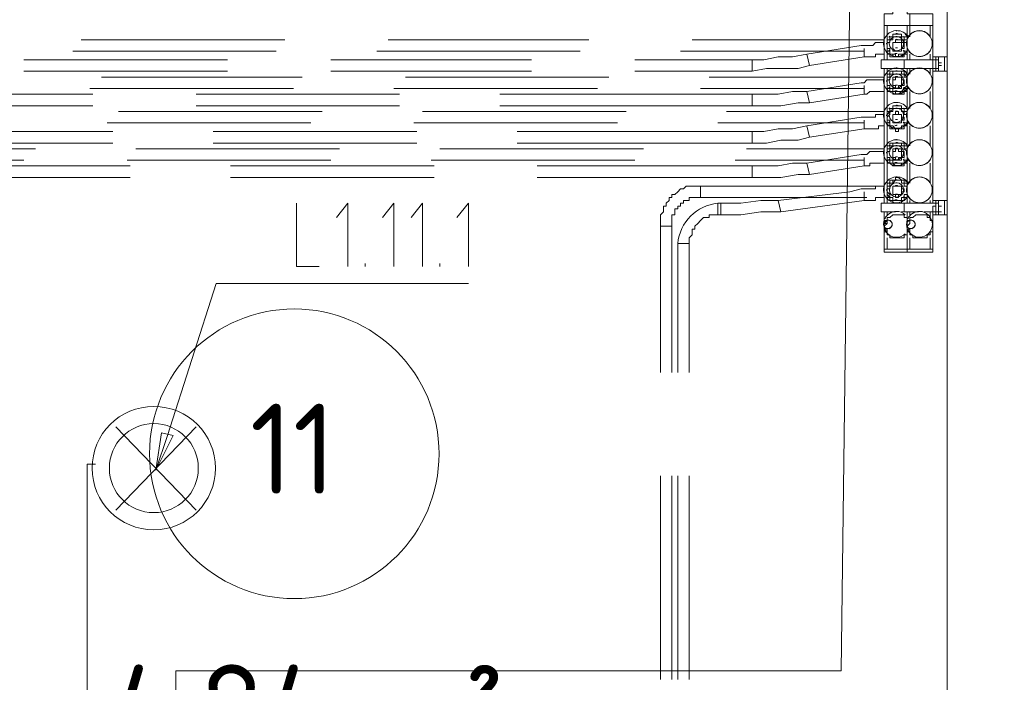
# Model space of a CAD drawing. Header units: millimetres. Extents: x 413 to 305578, y 115 to 38116.
# Tile 150 of 194: x 104434 to 105801, y 15550 to 16469. Entities that reach past the tile are written whole.
import ezdxf

# ---------------------------------------------------------------- set-up
doc = ezdxf.new("R2010")
doc.units = ezdxf.units.MM
for name, color, linetype in [('PDF _0', 1, 'Continuous'), ('PDF _Текст', 7, 'Continuous'), ('PDF$_59-60$-$Floor$Plan$-$В_Этаж$02_Сводный$A-AREA-IDEN', 2, 'Continuous'), ('PDF$_59-60$-$Floor$Plan$-$В_Этаж$02_Сводный$M-EQPM', 2, 'Continuous'), ('PDF$_59-60$-$Floor$Plan$-$В_Этаж$02_Сводный$P-PIPE', 3, 'Continuous')]:
    doc.layers.add(name, color=color, linetype=linetype)
for name, color, linetype, true_color in [('PDF _PD-Lighting', 7, 'Continuous', 0xb80000), ('PDF _PD-Lighting Text', 7, 'Continuous', 0xb80000), ('PDF$_59-60$-$Floor$Plan$-$В_Этаж$02_Сводный$A-DETL-MBND', 7, 'Continuous', 0xdd3700), ('PDF$_V$line_ifc_RVT-1-В_Этаж$02_Сводный$A-WALL', 7, 'Continuous', 0xdcdcdc)]:
    doc.layers.add(name, color=color, linetype=linetype, true_color=true_color)
doc.styles.add('PDF GOST Common', font='GOST_Common.ttf')

msp = doc.modelspace()

# ---------------------------------------------------------------- linework, layer by layer
at = {"layer": 'PDF _0', "color": 12, "lineweight": 0, "true_color": 0xb80000}
msp.add_lwpolyline([(104639.1, 15892.2), (104706.8, 16103.1), (104806.2, 16103.1), (105056.9, 16103.1)], dxfattribs=at)
at = {"layer": 'PDF _PD-Lighting', "lineweight": 0}
for points in [[(104651, 15402.8), (104651, 15565.9), (105574.2, 15565.9), (105590.1, 16799.5)], [(104567.5, 15788.8), (104678.9, 15904.2)], [(104567.5, 15904.2), (104678.9, 15788.8)], [(104527.7, 15359), (104527.7, 15852.4), (104539.6, 15852.4)]]:
    msp.add_lwpolyline(points, dxfattribs=at)
for radius in [85.6, 61.7]:
    msp.add_circle((104620.3, 15847.1), radius, dxfattribs=at)
at = {"layer": 'PDF _PD-Lighting Text', "lineweight": 0}
for points in [[(104818.2, 16214.5), (104818.2, 16127), (104850, 16127)], [(104889.8, 16127), (104889.8, 16214.5), (104873.9, 16194.6)], [(104953.5, 16127), (104953.5, 16214.5), (104937.5, 16194.6)], [(104993.3, 16127), (104993.3, 16214.5), (104977.3, 16194.6)], [(105056.9, 16127), (105056.9, 16214.5), (105041, 16194.6)], [(104913.7, 16127), (104913.7, 16131)], [(105017.1, 16127), (105017.1, 16131)], [(104623.2, 15844.5), (104639.1, 15892.2)]]:
    msp.add_lwpolyline(points, dxfattribs=at)
msp.add_lwpolyline([(104647.1, 15892.2), (104623.2, 15844.5), (104631.1, 15896.2)], close=True, dxfattribs=at)
at = {"layer": 'PDF$_59-60$-$Floor$Plan$-$В_Этаж$02_Сводный$A-AREA-IDEN', "lineweight": 0}
msp.add_circle((104815.3, 15867), 200.9, dxfattribs=at)
at = {"layer": 'PDF$_59-60$-$Floor$Plan$-$В_Этаж$02_Сводный$A-DETL-MBND', "color": 5, "lineweight": 0}
for points in [[(104802.3, 16441.3), (104519.7, 16441.3)], [(105224, 16441.3), (104945.5, 16441.3)], [(105633.9, 16441.3), (105367.3, 16441.3)], [(104507.8, 16425.4), (104790.3, 16425.4)], [(104929.6, 16425.4), (105212.1, 16425.4)], [(105351.4, 16425.4), (105606.1, 16425.4)], [(104826.1, 16389.6), (104547.6, 16389.6)], [(105251.9, 16389.6), (104969.4, 16389.6)], [(105633.9, 16389.6), (105391.2, 16389.6)], [(104531.7, 16373.7), (104814.2, 16373.7)], [(104953.5, 16373.7), (105236, 16373.7)], [(105379.2, 16373.7), (105606.1, 16373.7)], [(104854, 16341.9), (104571.5, 16341.9)], [(105275.8, 16341.9), (104993.3, 16341.9)], [(105633.9, 16341.9), (105415.1, 16341.9)], [(104555.5, 16325.9), (104838.1, 16325.9)], [(104981.3, 16325.9), (105263.8, 16325.9)], [(105403.1, 16325.9), (105606.1, 16325.9)], [(104456.1, 16290.1), (104265.1, 16290.1), (104265.1, 16274.2), (104440.1, 16274.2)], [(104877.9, 16290.1), (104595.3, 16290.1)], [(105299.7, 16290.1), (105017.1, 16290.1)], [(105633.9, 16290.1), (105442.9, 16290.1)], [(104583.4, 16274.2), (104865.9, 16274.2)], [(105005.2, 16274.2), (105287.7, 16274.2)], [(105427, 16274.2), (105606.1, 16274.2)], [(105633.9, 16238.4), (105379.2, 16238.4), (105379.2, 16222.5), (105610, 16222.5)], [(105339.4, 15979.8), (105339.4, 16182.7), (105323.5, 16182.7), (105323.5, 15979.8)], [(105323.5, 15836.5), (105323.5, 15554)], [(105339.4, 15554), (105339.4, 15836.5)]]:
    msp.add_lwpolyline(points, dxfattribs=at)
at = {"layer": 'PDF$_59-60$-$Floor$Plan$-$В_Этаж$02_Сводный$A-DETL-MBND', "color": 1, "lineweight": 0}
for points in [[(105633.9, 16437.4), (105629.9, 16437.4), (105625.9, 16437.4), (105622, 16437.4), (105618, 16433.4), (105614, 16433.4), (105610, 16433.4), (105606.1, 16433.4), (105602.1, 16433.4), (105526.5, 16421.5), (105530.4, 16405.5), (105606.1, 16417.5), (105606.1, 16429.4), (105606.1, 16425.4), (105606.1, 16417.5), (105610, 16417.5), (105614, 16417.5), (105618, 16417.5), (105622, 16417.5), (105622, 16421.5), (105625.9, 16421.5), (105629.9, 16421.5), (105633.9, 16421.5)], [(104722.7, 16413.5), (104440.1, 16413.5)], [(105144.5, 16413.5), (104865.9, 16413.5)], [(105287.7, 16397.6), (105450.9, 16397.6), (105450.9, 16413.5), (105287.7, 16413.5)], [(104440.1, 16397.6), (104722.7, 16397.6)], [(104865.9, 16397.6), (105144.5, 16397.6)], [(105633.9, 16385.6), (105629.9, 16385.6), (105625.9, 16385.6), (105622, 16385.6), (105618, 16385.6), (105614, 16385.6), (105610, 16385.6), (105606.1, 16381.7), (105602.1, 16381.7), (105526.5, 16369.7), (105530.4, 16353.8), (105606.1, 16365.7), (105606.1, 16377.7), (105606.1, 16373.7), (105606.1, 16365.7), (105610, 16365.7), (105614, 16369.7), (105618, 16369.7), (105622, 16369.7), (105625.9, 16369.7), (105629.9, 16369.7), (105633.9, 16369.7)], [(104535.6, 16365.7), (104189.5, 16365.7), (104189.5, 16349.8), (104535.6, 16349.8)], [(104961.4, 16365.7), (104678.9, 16365.7)], [(105100.7, 16349.8), (105450.9, 16349.8), (105450.9, 16365.7), (105100.7, 16365.7)], [(104678.9, 16349.8), (104961.4, 16349.8)], [(105633.9, 16337.9), (105629.9, 16337.9), (105625.9, 16337.9), (105622, 16337.9), (105622, 16333.9), (105618, 16333.9), (105614, 16333.9), (105610, 16333.9), (105606.1, 16333.9), (105602.1, 16333.9), (105526.5, 16322), (105530.4, 16306.1), (105606.1, 16318), (105606.1, 16329.9), (105606.1, 16325.9), (105606.1, 16318), (105610, 16318), (105614, 16318), (105618, 16318), (105622, 16318), (105625.9, 16318), (105625.9, 16322), (105629.9, 16322), (105633.9, 16322)], [(104563.5, 16314), (104237.2, 16314), (104237.2, 16298.1), (104563.5, 16298.1)], [(104985.3, 16314), (104702.8, 16314)], [(105124.6, 16298.1), (105450.9, 16298.1), (105450.9, 16314), (105124.6, 16314)], [(104702.8, 16298.1), (104985.3, 16298.1)], [(105633.9, 16286.2), (105629.9, 16286.2), (105625.9, 16286.2), (105622, 16286.2), (105618, 16286.2), (105614, 16286.2), (105610, 16282.2), (105606.1, 16282.2), (105602.1, 16282.2), (105526.5, 16270.2), (105530.4, 16254.3), (105606.1, 16266.3), (105606.1, 16278.2), (105606.1, 16274.2), (105606.1, 16266.3), (105610, 16266.3), (105614, 16266.3), (105614, 16270.2), (105618, 16270.2), (105622, 16270.2), (105625.9, 16270.2), (105629.9, 16270.2), (105633.9, 16270.2)], [(104587.4, 16266.3), (104288.9, 16266.3), (104288.9, 16250.3), (104587.4, 16250.3)], [(105009.2, 16266.3), (104726.6, 16266.3)], [(105152.4, 16250.3), (105450.9, 16250.3), (105450.9, 16266.3), (105152.4, 16266.3)], [(104726.6, 16250.3), (105009.2, 16250.3)], [(105633.9, 16222.5), (105629.9, 16222.5), (105625.9, 16222.5), (105622, 16222.5), (105622, 16218.5), (105618, 16218.5), (105614, 16218.5), (105610, 16218.5), (105606.1, 16218.5), (105606.1, 16226.5), (105606.1, 16230.4), (105606.1, 16218.5), (105490.7, 16202.6), (105486.7, 16218.5), (105586.2, 16230.4), (105602.1, 16234.4), (105606.1, 16234.4), (105610, 16234.4), (105614, 16234.4), (105618, 16234.4), (105622, 16234.4), (105622, 16238.4), (105625.9, 16238.4), (105629.9, 16238.4), (105633.9, 16238.4)], [(105363.3, 15979.8), (105363.3, 16158.8), (105347.4, 16158.8), (105347.4, 15979.8)], [(105347.4, 15836.5), (105347.4, 15554)], [(105363.3, 15554), (105363.3, 15836.5)]]:
    msp.add_lwpolyline(points, dxfattribs=at)
for points in [[(105526.5, 16421.5), (105506.6, 16417.5), (105486.7, 16417.5), (105466.8, 16413.5), (105450.9, 16413.5), (105450.9, 16397.6), (105470.8, 16401.6), (105490.7, 16401.6), (105514.5, 16401.6), (105530.4, 16405.5)], [(105526.5, 16369.7), (105506.6, 16369.7), (105486.7, 16365.7), (105466.8, 16365.7), (105450.9, 16365.7), (105450.9, 16349.8), (105470.8, 16349.8), (105490.7, 16349.8), (105514.5, 16353.8), (105530.4, 16353.8)], [(105526.5, 16322), (105506.6, 16318), (105486.7, 16318), (105466.8, 16314), (105450.9, 16314), (105450.9, 16298.1), (105470.8, 16298.1), (105490.7, 16302.1), (105514.5, 16302.1), (105530.4, 16306.1)], [(105526.5, 16270.2), (105506.6, 16270.2), (105486.7, 16266.3), (105466.8, 16266.3), (105450.9, 16266.3), (105450.9, 16250.3), (105470.8, 16250.3), (105490.7, 16250.3), (105514.5, 16254.3), (105530.4, 16254.3)], [(105403.1, 16214.5), (105403.1, 16206.6), (105403.1, 16198.6), (105407.1, 16198.6), (105407.1, 16206.6), (105407.1, 16214.5)], [(105407.1, 16198.6), (105407.1, 16214.5), (105411.1, 16214.5), (105434.9, 16214.5), (105462.8, 16218.5), (105486.7, 16218.5), (105490.7, 16202.6), (105486.7, 16202.6), (105462.8, 16202.6), (105434.9, 16198.6)]]:
    msp.add_lwpolyline(points, close=True, dxfattribs=at)
at = {"layer": 'PDF$_59-60$-$Floor$Plan$-$В_Этаж$02_Сводный$A-DETL-MBND', "color": 5, "lineweight": 0}
msp.add_lwpolyline([(105339.4, 16182.7), (105339.4, 16186.7), (105339.4, 16190.7), (105339.4, 16194.6), (105339.4, 16198.6), (105343.4, 16198.6), (105343.4, 16202.6), (105343.4, 16206.6), (105347.4, 16206.6), (105347.4, 16210.6), (105351.4, 16210.6), (105351.4, 16214.5), (105355.4, 16214.5), (105355.4, 16218.5), (105359.3, 16218.5), (105363.3, 16218.5), (105363.3, 16222.5), (105367.3, 16222.5), (105371.3, 16222.5), (105375.3, 16222.5), (105379.2, 16222.5), (105379.2, 16238.4), (105375.3, 16238.4), (105371.3, 16238.4), (105367.3, 16238.4), (105363.3, 16238.4), (105359.3, 16238.4), (105355.4, 16234.4), (105351.4, 16234.4), (105347.4, 16230.4), (105343.4, 16226.5), (105339.4, 16226.5), (105339.4, 16222.5), (105335.5, 16222.5), (105335.5, 16218.5), (105331.5, 16214.5), (105331.5, 16210.6), (105327.5, 16210.6), (105327.5, 16206.6), (105327.5, 16202.6), (105323.5, 16198.6), (105323.5, 16194.6), (105323.5, 16190.7), (105323.5, 16186.7), (105323.5, 16182.7)], close=True, dxfattribs=at)
at = {"layer": 'PDF$_59-60$-$Floor$Plan$-$В_Этаж$02_Сводный$A-DETL-MBND', "color": 1, "lineweight": 0}
msp.add_lwpolyline([(105347.4, 16158.8), (105363.3, 16158.8), (105363.3, 16162.8), (105363.3, 16166.8), (105367.3, 16170.8), (105367.3, 16174.7), (105367.3, 16178.7), (105371.3, 16178.7), (105371.3, 16182.7), (105375.3, 16186.7), (105379.2, 16190.7), (105383.2, 16194.6), (105387.2, 16194.6), (105391.2, 16194.6), (105391.2, 16198.6), (105395.2, 16198.6), (105399.1, 16198.6), (105403.1, 16198.6), (105403.1, 16214.5, 0.358765)], format="xyb", close=True, dxfattribs=at)
at = {"layer": 'PDF$_59-60$-$Floor$Plan$-$В_Этаж$02_Сводный$M-EQPM', "lineweight": 0}
for points in [[(105666.8, 16427.7, -0.277744), (105651, 16418.1, -1), (105651, 16454, -0.277744), (105667.5, 16445.4, -0.26147), (105682.8, 16454, 0.098831), (105676, 16452.6)], [(105669.7, 16445.3), (105669.7, 16461.2), (105665.7, 16461.2), (105665.7, 16413.5), (105665.7, 16421.5), (105661.8, 16421.5), (105661.8, 16417.5), (105657.8, 16417.5), (105653.8, 16417.5), (105657.8, 16417.5), (105661.8, 16421.5), (105665.7, 16421.5), (105665.7, 16425.4, -0.056598), (105662, 16421.9)], [(105698.4, 16445, 0.268343), (105682.8, 16454, 0.265775), (105667.4, 16445.1)], [(105687, 16453.5, 0.05874), (105682.8, 16454, -0.263211), (105697.6, 16445.3), (105697.6, 16461.2), (105701.6, 16461.2), (105701.6, 16413.5), (105705.5, 16413.5), (105701.6, 16413.5), (105701.6, 16409.5), (105701.6, 16405.5), (105701.6, 16401.6), (105705.5, 16401.6), (105709.5, 16401.6), (105709.5, 16413.5), (105705.5, 16413.5)], [(105640.2, 16444.9, -0.037938), (105641.7, 16446.4, 0.037912), (105640.2, 16444.9)], [(105652.6, 16441.8, 0.067414), (105651, 16442, 0.067414), (105649.4, 16441.8)], [(105665.2, 16439, 0.095029), (105665.3, 16432.3, -0.137989), (105665.6, 16440.8, 0.147086), (105665.7, 16430.9)], [(105700.5, 16433.1, 0.095029), (105700.3, 16439.8, -0.137989), (105700.1, 16431.3, 0.147086), (105700, 16441.2)], [(105637.1, 16436.7, 0.028106), (105637.1, 16435.2, -0.028059), (105637.9, 16437.4), (105637.9, 16433.4)], [(105649.4, 16430.3, 0.067414), (105651, 16430.1, 0.067414), (105652.6, 16430.3)], [(105667.5, 16426.8, 0.263211), (105682.8, 16418.1, 0.26147), (105698.1, 16426.7, -0.265775), (105682.8, 16418.1, -0.268343), (105667.5, 16426.8)], [(105678.7, 16418.6, 0.05874), (105682.8, 16418.1, 0.098831), (105689.7, 16419.5)], [(105676, 16400.8, -0.098831), (105682.8, 16402.2, 1), (105682.8, 16366.4, 1), (105682.8, 16402.2, 0.26147), (105666.8, 16392.7, 0.277744), (105651, 16402.2, 1), (105651, 16366.4, 0.277744), (105667.5, 16375.1, 0.263211), (105682.8, 16366.4, 0.26147), (105698.1, 16375, -0.265775), (105682.8, 16366.4, -0.268343), (105667.3, 16375.4)], [(105665.7, 16270.2), (105661.8, 16270.2), (105661.8, 16266.3), (105657.8, 16266.3), (105653.8, 16266.3), (105649.8, 16266.3), (105645.8, 16266.3), (105641.9, 16270.2), (105637.9, 16270.2), (105637.9, 16274.2), (105637.9, 16278.2), (105637.9, 16282.2), (105637.9, 16286.2), (105637.9, 16290.1), (105637.9, 16294.1), (105641.9, 16294.1), (105641.9, 16298.1), (105645.8, 16298.1), (105649.8, 16298.1), (105653.8, 16298.1), (105649.8, 16298.1), (105645.8, 16298.1), (105645.8, 16294.1), (105641.9, 16294.1), (105641.9, 16290.1), (105637.9, 16290.1), (105637.9, 16286.2), (105637.9, 16282.2), (105637.9, 16278.2), (105637.9, 16274.2), (105641.9, 16274.2), (105641.9, 16270.2), (105645.8, 16270.2), (105649.8, 16266.3), (105653.8, 16266.3), (105657.8, 16266.3), (105657.8, 16270.2), (105661.8, 16270.2), (105661.8, 16274.2), (105665.7, 16274.2), (105665.7, 16242.4), (105661.8, 16242.4), (105661.8, 16246.4), (105657.8, 16246.4), (105653.8, 16250.3), (105649.8, 16250.3), (105649.8, 16246.4), (105645.8, 16246.4), (105641.9, 16246.4), (105641.9, 16242.4), (105637.9, 16242.4), (105637.9, 16238.4), (105637.9, 16234.4), (105637.9, 16230.4), (105637.9, 16226.5), (105637.9, 16222.5), (105641.9, 16222.5), (105641.9, 16218.5), (105645.8, 16218.5), (105645.8, 16214.5), (105649.8, 16214.5), (105653.8, 16214.5), (105657.8, 16214.5), (105657.8, 16218.5), (105661.8, 16218.5), (105665.7, 16222.5), (105665.7, 16214.5), (105665.7, 16401.6), (105665.7, 16393.6), (105661.8, 16393.6), (105661.8, 16397.6), (105657.8, 16397.6), (105653.8, 16397.6), (105649.8, 16397.6), (105645.8, 16397.6), (105641.9, 16397.6), (105641.9, 16393.6), (105637.9, 16393.6), (105637.9, 16389.6), (105637.9, 16385.6), (105637.9, 16381.7), (105637.9, 16377.7), (105637.9, 16373.7), (105637.9, 16369.7), (105641.9, 16369.7), (105645.8, 16369.7), (105645.8, 16365.7), (105649.8, 16365.7), (105653.8, 16365.7), (105657.8, 16365.7), (105661.8, 16365.7), (105661.8, 16369.7), (105665.7, 16369.7), (105665.7, 16373.7), (105665.7, 16341.9), (105665.7, 16345.8), (105661.8, 16345.8), (105657.8, 16345.8), (105657.8, 16349.8), (105653.8, 16349.8), (105649.8, 16349.8), (105645.8, 16349.8), (105645.8, 16345.8), (105641.9, 16345.8), (105641.9, 16341.9), (105637.9, 16341.9), (105637.9, 16337.9), (105637.9, 16333.9), (105637.9, 16329.9), (105637.9, 16325.9), (105637.9, 16322), (105641.9, 16322), (105641.9, 16318), (105645.8, 16318), (105649.8, 16318), (105649.8, 16314), (105653.8, 16314), (105653.8, 16318), (105657.8, 16318), (105661.8, 16318), (105661.8, 16322), (105665.7, 16322), (105665.7, 16290.1), (105666.7, 16293.5, 0.273101), (105651, 16302.7, 1), (105651, 16266.9, 0.271198), (105667.5, 16275.6, 0.263211), (105682.8, 16266.9, 0.26147), (105698.1, 16275.5, -0.265775), (105682.8, 16266.9, -0.268343), (105667.3, 16275.9)], [(105665.2, 16387.3, 0.095029), (105665.5, 16379.9, -0.129814), (105665.7, 16389.6), (105661.8, 16393.6), (105657.8, 16393.6), (105657.8, 16397.6), (105653.8, 16397.6), (105649.8, 16397.6), (105645.8, 16397.6), (105645.8, 16393.6), (105641.9, 16393.6), (105641.9, 16389.6), (105637.9, 16389.6), (105637.9, 16385.6), (105637.9, 16381.7), (105637.9, 16377.7), (105637.9, 16373.7), (105641.9, 16373.7), (105641.9, 16369.7), (105645.8, 16369.7), (105649.8, 16369.7), (105649.8, 16365.7), (105653.8, 16365.7), (105657.8, 16369.7), (105661.8, 16369.7), (105661.8, 16373.7), (105665.7, 16373.7), (105665.7, 16377.7)], [(105698.4, 16393.2, 0.268343), (105682.8, 16402.2, 0.265775), (105667.4, 16393.4)], [(105687, 16401.7, 0.05874), (105682.8, 16402.2, -0.263211), (105697.6, 16393.6), (105697.6, 16401.6)], [(105637.1, 16383.4, -0.028106), (105637.1, 16385, 0.028059), (105637.1, 16383.4)], [(105640.2, 16393.2, -0.037938), (105641.7, 16394.7, 0.037912), (105640.2, 16393.2)], [(105652.6, 16390.1, 0.067414), (105651, 16390.3, 0.067414), (105649.4, 16390.1)], [(105700.5, 16381.4, 0.095029), (105700.3, 16388.1, -0.137989), (105700.1, 16379.6, 0.147086), (105700, 16389.5)], [(105638.9, 16371.2, -0.041618), (105637.9, 16373.7), (105637.9, 16341.9)], [(105649.4, 16378.6, 0.067414), (105651, 16378.3, 0.067414), (105652.6, 16378.6)], [(105661.8, 16375.5, -0.037938), (105660.3, 16373.9, 0.037912), (105661.8, 16375.5)], [(105678.7, 16366.9, 0.05874), (105682.8, 16366.4, 0.098831), (105689.7, 16367.8)], [(105687, 16354, 0.05874), (105682.8, 16354.5, -0.263211), (105697.6, 16345.8), (105697.6, 16369.7)], [(105676, 16353.1, -0.098831), (105682.8, 16354.5, 1), (105682.8, 16318.7, 1), (105682.8, 16354.5, 0.26147), (105666.8, 16344.9, 0.277744), (105651, 16354.5, 1), (105651, 16318.7, 0.277744), (105667.5, 16327.3, 0.263211), (105682.8, 16318.7, 0.26147), (105698.1, 16327.2, -0.265775), (105682.8, 16318.7, -0.268343), (105667.3, 16327.6)], [(105665.7, 16337.9), (105665.7, 16341.9), (105661.8, 16341.9), (105661.8, 16345.8), (105657.8, 16345.8), (105653.8, 16345.8), (105649.8, 16345.8), (105645.8, 16345.8), (105641.9, 16345.8), (105641.9, 16341.9), (105637.9, 16337.9), (105637.9, 16333.9), (105637.9, 16329.9), (105637.9, 16325.9), (105641.9, 16325.9), (105641.9, 16322), (105645.8, 16318), (105649.8, 16318), (105653.8, 16318), (105657.8, 16318), (105661.8, 16318), (105661.8, 16322), (105665.7, 16322), (105665.7, 16325.9, -0.056598), (105662, 16322.4)], [(105640.2, 16345.4, -0.037938), (105641.7, 16346.9, 0.037912), (105640.2, 16345.4)], [(105698.4, 16345.5, 0.268343), (105682.8, 16354.5, 0.265775), (105667.4, 16345.6)], [(105637.1, 16335.7, -0.028106), (105637.1, 16337.3, 0.028059), (105637.1, 16335.7)], [(105652.6, 16342.3, 0.067414), (105651, 16342.5, 0.067414), (105649.4, 16342.3)], [(105649.4, 16330.8, 0.067414), (105651, 16330.6, 0.067414), (105652.6, 16330.8)], [(105665.2, 16339.5, 0.095029), (105665.3, 16332.8, -0.137989), (105665.6, 16341.3, 0.147086), (105665.7, 16331.4)], [(105700.5, 16333.6, 0.095029), (105700.3, 16340.3, -0.137989), (105700.1, 16331.8, 0.147086), (105700, 16341.7)], [(105661.8, 16327.7, -0.037938), (105660.3, 16326.2, 0.037912), (105661.8, 16327.7)], [(105678.7, 16319.1, 0.05874), (105682.8, 16318.7, 0.098831), (105689.7, 16320)], [(105695.5, 16297.5, -0.038342), (105697.6, 16294.1), (105697.6, 16322)], [(105667.4, 16293.9, -0.265775), (105682.8, 16302.7, -0.268343), (105698.2, 16294.1, 0.263211), (105682.8, 16302.7, 0.26147), (105667.4, 16293.9)], [(105687, 16302.2, 0.05874), (105682.8, 16302.7, 0.098831), (105676, 16301.4)], [(105640.2, 16293.7, -0.037938), (105641.7, 16295.2, 0.037912), (105640.2, 16293.7)], [(105652.6, 16290.6, 0.067414), (105651, 16290.8, 0.067414), (105649.4, 16290.6)], [(105665.2, 16287.8, 0.095029), (105665.3, 16281, -0.137989), (105665.6, 16289.6, 0.147086), (105665.7, 16279.7)], [(105700.5, 16281.9, 0.095029), (105700.3, 16288.6, -0.137989), (105700.1, 16280.1, 0.147086), (105700, 16290)], [(105637.1, 16284, -0.028106), (105637.1, 16285.5, 0.028059), (105637.1, 16284)], [(105649.4, 16279.1, 0.067414), (105651, 16278.9, 0.067414), (105652.6, 16279.1)], [(105661.8, 16276, -0.037938), (105660.3, 16274.5, 0.037912), (105661.8, 16276)], [(105638.9, 16271.7, -0.041618), (105637.9, 16274.2), (105637.9, 16242.4)], [(105678.7, 16267.4, 0.05874), (105682.8, 16266.9, 0.098831), (105689.7, 16268.3)], [(105695.5, 16245.8, -0.038342), (105697.6, 16242.4), (105697.6, 16270.2)], [(105667.4, 16242.2, -0.265775), (105682.8, 16251, -0.268343), (105698.2, 16242.3, 0.263211), (105682.8, 16251, 0.26147), (105667.5, 16242.4, 0.277744), (105651, 16251, 1), (105651, 16215.2, 0.277744), (105666.8, 16224.7, 0.268343), (105682.8, 16215.2, 1), (105682.8, 16251, 1), (105682.8, 16215.2, 0.26147), (105698.1, 16223.8, -0.265775), (105682.8, 16215.2, -0.263211), (105667.5, 16223.9)], [(105687, 16250.5, 0.05874), (105682.8, 16251, 0.098831), (105676, 16249.6)], [(105637.1, 16232.2, -0.028106), (105637.1, 16233.8, 0.028059), (105637.1, 16232.2)], [(105665.7, 16238.2, 0.147086), (105665.6, 16228.2, -0.137989), (105665.7, 16238.4), (105665.7, 16242.4), (105661.8, 16242.4), (105661.8, 16246.4), (105657.8, 16246.4), (105653.8, 16246.4), (105649.8, 16246.4), (105645.8, 16246.4), (105645.8, 16242.4), (105641.9, 16242.4), (105641.9, 16238.4), (105637.9, 16238.4), (105637.9, 16234.4), (105637.9, 16230.4), (105637.9, 16226.5), (105641.9, 16222.5), (105641.9, 16218.5), (105645.8, 16218.5), (105649.8, 16218.5), (105653.8, 16218.5), (105657.8, 16218.5), (105661.8, 16218.5), (105661.8, 16222.5), (105665.7, 16222.5), (105665.7, 16226.5)], [(105640.2, 16241.9, -0.037938), (105641.7, 16243.5, 0.037912), (105640.2, 16241.9)], [(105652.6, 16238.9, 0.067414), (105651, 16239.1, 0.067414), (105649.4, 16238.9)], [(105665.2, 16236.1, 0.095029), (105665.7, 16230.4), (105665.7, 16234.4)], [(105700.5, 16230.1, 0.095029), (105700.3, 16236.9, -0.137989), (105700.1, 16228.3, 0.147086), (105700, 16238.3)], [(105638.9, 16219.9, -0.041618), (105637.9, 16222.5), (105637.9, 16214.5)], [(105649.4, 16227.3, 0.067414), (105651, 16227.1, 0.067414), (105652.6, 16227.3)], [(105661.8, 16224.3, -0.037938), (105660.3, 16222.7, 0.037912), (105661.8, 16224.3)], [(105709.5, 16202.6), (105709.5, 16214.5), (105705.5, 16214.5), (105701.6, 16214.5), (105665.7, 16214.5), (105661.8, 16214.5), (105633.9, 16214.5), (105629.9, 16214.5), (105629.9, 16202.6), (105633.9, 16202.6), (105649.8, 16202.6, -0.023043), (105651, 16203.3, -0.189758), (105663.2, 16198.4)], [(105678.7, 16215.7, 0.05874), (105682.8, 16215.2, 0.098831), (105689.7, 16216.6)], [(105633.9, 16202.6), (105633.9, 16190.7), (105637.9, 16190.7, -0.527258), (105645, 16185.3, -0.527258), (105636.9, 16179.8)], [(105668.7, 16179.8, 0.527258), (105676.9, 16185.3, 0.527258), (105669.7, 16190.7), (105665.7, 16190.7), (105665.7, 16202.6), (105665.7, 16194.6), (105661.8, 16194.6), (105661.8, 16198.6), (105657.8, 16198.6), (105653.8, 16198.6), (105649.8, 16198.6), (105645.8, 16198.6), (105641.9, 16194.6), (105637.9, 16194.6), (105637.9, 16190.7), (105637.9, 16186.7), (105633.9, 16186.7), (105634.4, 16178.5, 0.304211), (105651, 16167.4, 0.18894), (105663.2, 16172.2)], [(105634.9, 16193.2, -0.020599), (105635.6, 16194.5, 0.026858), (105634.7, 16192.8, -0.304211), (105651, 16203.3)], [(105666.6, 16177.9, 0.026858), (105667.6, 16176, -0.023124), (105666.3, 16178.5, 0.304211), (105682.8, 16167.4, 1), (105682.8, 16203.3, 0.023043), (105681.7, 16202.6), (105665.7, 16202.6), (105661.8, 16202.6)], [(105665.5, 16189.7, 0.035704), (105665.7, 16186.7), (105665.7, 16178.7), (105669.7, 16178.7), (105669.7, 16174.7), (105669.7, 16170.8), (105673.7, 16170.8), (105673.7, 16166.8), (105677.7, 16166.8), (105681.7, 16166.8), (105685.6, 16166.8), (105689.6, 16166.8), (105693.6, 16166.8), (105693.6, 16170.8), (105697.6, 16170.8), (105697.6, 16174.7), (105701.6, 16174.7), (105701.6, 16178.7), (105701.6, 16182.7), (105701.6, 16186.7), (105701.6, 16190.7), (105697.6, 16190.7), (105697.6, 16194.6), (105693.6, 16194.6), (105693.6, 16198.6), (105689.6, 16198.6), (105685.6, 16198.6), (105681.7, 16198.6), (105677.7, 16198.6), (105673.7, 16194.6), (105669.7, 16194.6), (105669.7, 16190.7), (105669.7, 16186.7), (105665.7, 16182.7, 0.036258), (105665.5, 16181)], [(105666.8, 16193.2, -0.020599), (105667.5, 16194.5, 0.026858), (105666.6, 16192.8, -0.304211), (105682.8, 16203.3)], [(105700.7, 16184.4, 0.026872), (105701.6, 16186.7), (105701.6, 16202.6)], [(105639.3, 16179.4, 0.402383), (105645, 16185.3, 0.402383), (105638.8, 16191.3, 0.402383), (105633.1, 16185.3, 0.402383), (105637.9, 16178.7), (105633.9, 16178.7), (105637.9, 16178.7), (105637.9, 16174.7), (105637.9, 16170.8), (105641.9, 16170.8), (105641.9, 16166.8), (105645.8, 16166.8), (105649.8, 16166.8), (105653.8, 16166.8), (105657.8, 16166.8), (105661.8, 16166.8), (105661.8, 16170.8), (105665.7, 16170.8)], [(105633.7, 16180.6, -0.041714), (105633.9, 16182.7), (105637.9, 16186.7)], [(105671.1, 16179.4, 0.402383), (105676.9, 16185.3, 0.402383), (105670.7, 16191.3, 0.402383), (105664.9, 16185.3, 0.402383), (105671.1, 16179.4)]]:
    msp.add_lwpolyline(points, format="xyb", dxfattribs=at)
for points in [[(105637.9, 16441.3), (105637.9, 16461.2), (105633.9, 16461.2), (105633.9, 16413.5)], [(105633.9, 16457.3), (105633.9, 16457.3)], [(105633.9, 16457.3), (105633.9, 16445.3)], [(105665.7, 16437.4), (105665.7, 16441.3), (105661.8, 16441.3), (105661.8, 16445.3), (105657.8, 16445.3), (105653.8, 16445.3), (105649.8, 16445.3), (105645.8, 16445.3), (105641.9, 16445.3), (105641.9, 16441.3), (105637.9, 16441.3), (105637.9, 16437.4), (105637.9, 16433.4), (105637.9, 16429.4), (105637.9, 16425.4), (105641.9, 16425.4), (105641.9, 16421.5), (105645.8, 16421.5), (105645.8, 16417.5), (105649.8, 16417.5), (105653.8, 16417.5), (105649.8, 16417.5), (105645.8, 16417.5), (105641.9, 16417.5), (105641.9, 16421.5), (105637.9, 16421.5), (105637.9, 16425.4), (105637.9, 16429.4), (105637.9, 16433.4), (105637.9, 16437.4), (105637.9, 16441.3), (105641.9, 16441.3), (105641.9, 16445.3), (105645.8, 16445.3), (105645.8, 16449.3), (105649.8, 16449.3), (105653.8, 16449.3), (105657.8, 16449.3), (105657.8, 16445.3), (105661.8, 16445.3), (105665.7, 16445.3), (105665.7, 16441.3), (105665.7, 16445.3), (105665.7, 16457.3), (105665.7, 16461.2), (105641.9, 16461.2), (105637.9, 16461.2)], [(105637.9, 16461.2), (105637.9, 16461.2)], [(105665.7, 16461.2), (105665.7, 16461.2)], [(105665.7, 16457.3), (105665.7, 16457.3)], [(105669.7, 16461.2), (105669.7, 16461.2)], [(105697.6, 16461.2), (105673.7, 16461.2), (105669.7, 16461.2)], [(105697.6, 16461.2), (105697.6, 16461.2)], [(105633.9, 16445.3), (105633.9, 16445.3)], [(105665.7, 16445.3), (105665.7, 16445.3)], [(105637.9, 16433.4), (105637.9, 16433.4)], [(105665.7, 16433.4), (105665.7, 16433.4)], [(105665.7, 16429.4), (105665.7, 16429.4)], [(105701.6, 16413.5), (105665.7, 16413.5), (105661.8, 16413.5), (105633.9, 16413.5), (105629.9, 16413.5), (105629.9, 16401.6), (105633.9, 16401.6), (105633.9, 16214.5)], [(105661.8, 16413.5), (105661.8, 16401.6), (105633.9, 16401.6)], [(105637.9, 16421.5), (105637.9, 16413.5)], [(105701.6, 16417.5), (105705.5, 16417.5), (105705.5, 16413.5), (105705.5, 16401.6), (105701.6, 16401.6), (105665.7, 16401.6), (105661.8, 16401.6)], [(105669.7, 16421.5), (105669.7, 16413.5)], [(105697.6, 16413.5), (105697.6, 16421.5)], [(105709.5, 16417.5), (105705.5, 16417.5)], [(105705.5, 16413.5), (105705.5, 16413.5)], [(105709.5, 16417.5), (105709.5, 16417.5)], [(105713.5, 16417.5), (105713.5, 16417.5)], [(105717.5, 16417.5), (105717.5, 16405.5), (105717.5, 16397.6)], [(105637.9, 16401.6), (105637.9, 16393.6)], [(105669.7, 16401.6), (105669.7, 16393.6)], [(105701.6, 16214.5), (105701.6, 16401.6)], [(105705.5, 16397.6), (105701.6, 16397.6)], [(105705.5, 16401.6), (105705.5, 16401.6)], [(105705.5, 16401.6), (105705.5, 16397.6), (105709.5, 16397.6)], [(105713.5, 16409.5), (105709.5, 16409.5)], [(105709.5, 16405.5), (105713.5, 16405.5)], [(105709.5, 16397.6), (105709.5, 16397.6)], [(105713.5, 16397.6), (105713.5, 16397.6)], [(105637.9, 16385.6), (105637.9, 16385.6)], [(105637.9, 16381.7), (105637.9, 16381.7)], [(105665.7, 16381.7), (105665.7, 16381.7)], [(105665.7, 16377.7), (105665.7, 16377.7)], [(105669.7, 16369.7), (105669.7, 16345.8)], [(105637.9, 16333.9), (105637.9, 16333.9)], [(105637.9, 16333.9), (105637.9, 16329.9)], [(105665.7, 16341.9), (105665.7, 16341.9)], [(105665.7, 16333.9), (105665.7, 16333.9)], [(105665.7, 16329.9), (105665.7, 16329.9)], [(105637.9, 16294.1), (105637.9, 16322), (105641.9, 16322)], [(105669.7, 16322), (105669.7, 16294.1)], [(105637.9, 16286.2), (105637.9, 16286.2)], [(105665.7, 16282.2), (105665.7, 16282.2)], [(105665.7, 16278.2), (105665.7, 16278.2)], [(105669.7, 16270.2), (105669.7, 16242.4)], [(105637.9, 16234.4), (105637.9, 16234.4)], [(105637.9, 16230.4), (105637.9, 16230.4)], [(105665.7, 16230.4), (105665.7, 16230.4)], [(105661.8, 16214.5), (105661.8, 16202.6), (105657.8, 16202.6)], [(105669.7, 16218.5), (105669.7, 16214.5)], [(105689.6, 16202.6), (105701.6, 16202.6), (105705.5, 16202.6), (105701.6, 16202.6), (105701.6, 16206.6), (105701.6, 16210.6), (105705.5, 16210.6)], [(105697.6, 16214.5), (105697.6, 16218.5)], [(105701.6, 16218.5), (105705.5, 16218.5), (105705.5, 16214.5), (105705.5, 16202.6), (105709.5, 16202.6), (105713.5, 16202.6)], [(105709.5, 16218.5), (105705.5, 16218.5)], [(105705.5, 16210.6), (105705.5, 16210.6)], [(105709.5, 16218.5), (105709.5, 16218.5)], [(105713.5, 16210.6), (105709.5, 16210.6)], [(105713.5, 16218.5), (105713.5, 16218.5)], [(105717.5, 16218.5), (105717.5, 16206.6), (105717.5, 16198.6)], [(105637.9, 16202.6), (105637.9, 16198.6)], [(105669.7, 16202.6), (105669.7, 16198.6)], [(105697.6, 16194.6), (105697.6, 16202.6)], [(105705.5, 16198.6), (105701.6, 16198.6)], [(105705.5, 16202.6), (105705.5, 16202.6)], [(105705.5, 16202.6), (105705.5, 16198.6), (105709.5, 16198.6)], [(105709.5, 16198.6), (105709.5, 16198.6)], [(105713.5, 16198.6), (105713.5, 16198.6)], [(105633.9, 16190.7), (105633.9, 16190.7)], [(105633.9, 16186.7), (105633.9, 16186.7)], [(105633.9, 16186.7), (105633.9, 16186.7)], [(105633.9, 16182.7), (105633.9, 16182.7)], [(105637.9, 16190.7), (105637.9, 16190.7)], [(105641.9, 16186.7), (105641.9, 16186.7)], [(105665.7, 16190.7), (105665.7, 16190.7)], [(105665.7, 16186.7), (105665.7, 16186.7)], [(105665.7, 16186.7), (105665.7, 16186.7)], [(105665.7, 16182.7), (105665.7, 16182.7)], [(105669.7, 16190.7), (105669.7, 16190.7)], [(105673.7, 16186.7), (105673.7, 16186.7)], [(105633.9, 16178.7), (105633.9, 16178.7)], [(105633.9, 16178.7), (105633.9, 16178.7)], [(105633.9, 16174.7), (105633.9, 16174.7)], [(105637.9, 16174.7), (105633.9, 16174.7), (105633.9, 16150.9), (105637.9, 16150.9)], [(105637.9, 16174.7), (105637.9, 16174.7)], [(105637.9, 16166.8), (105637.9, 16150.9), (105641.9, 16150.9), (105665.7, 16150.9), (105665.7, 16166.8)], [(105641.9, 16178.7), (105641.9, 16178.7)], [(105665.7, 16178.7), (105665.7, 16178.7)], [(105665.7, 16174.7), (105665.7, 16174.7)], [(105669.7, 16174.7), (105665.7, 16174.7), (105665.7, 16150.9), (105669.7, 16150.9)], [(105669.7, 16174.7), (105669.7, 16174.7)], [(105669.7, 16166.8), (105669.7, 16150.9), (105673.7, 16150.9), (105697.6, 16150.9)], [(105673.7, 16178.7), (105673.7, 16178.7)], [(105697.6, 16166.8), (105697.6, 16150.9), (105701.6, 16150.9), (105701.6, 16174.7)], [(105633.9, 16150.9), (105633.9, 16150.9)], [(105633.9, 16150.9), (105633.9, 16146.9), (105665.7, 16146.9)], [(105637.9, 16150.9), (105637.9, 16150.9)], [(105641.9, 16146.9), (105645.8, 16146.9), (105649.8, 16146.9), (105653.8, 16146.9), (105657.8, 16146.9), (105661.8, 16146.9)], [(105665.7, 16150.9), (105665.7, 16150.9)], [(105665.7, 16150.9), (105665.7, 16150.9)], [(105665.7, 16150.9), (105665.7, 16146.9), (105701.6, 16146.9), (105701.6, 16150.9)], [(105669.7, 16150.9), (105669.7, 16150.9)], [(105673.7, 16146.9), (105677.7, 16146.9), (105681.7, 16146.9), (105685.6, 16146.9), (105689.6, 16146.9), (105693.6, 16146.9)], [(105697.6, 16150.9), (105697.6, 16150.9)], [(105701.6, 16150.9), (105701.6, 16150.9)]]:
    msp.add_lwpolyline(points, dxfattribs=at)
for points in [[(105653.8, 16417.5), (105653.8, 16421.5), (105657.8, 16421.5), (105661.8, 16421.5), (105661.8, 16425.4), (105665.7, 16425.4), (105665.7, 16429.4), (105665.7, 16433.4), (105665.7, 16437.4), (105661.8, 16437.4), (105661.8, 16441.3), (105657.8, 16441.3), (105657.8, 16445.3), (105653.8, 16445.3), (105649.8, 16445.3), (105645.8, 16445.3), (105645.8, 16441.3), (105641.9, 16441.3), (105641.9, 16437.4), (105637.9, 16437.4), (105637.9, 16433.4), (105637.9, 16429.4), (105641.9, 16429.4), (105641.9, 16425.4), (105641.9, 16421.5), (105645.8, 16421.5), (105649.8, 16421.5), (105649.8, 16417.5)], [(105653.8, 16425.4), (105657.8, 16425.4), (105657.8, 16429.4), (105661.8, 16429.4), (105661.8, 16433.4), (105661.8, 16437.4), (105657.8, 16437.4), (105657.8, 16441.3), (105653.8, 16441.3), (105649.8, 16441.3), (105649.8, 16437.4), (105645.8, 16437.4), (105645.8, 16433.4), (105645.8, 16429.4), (105645.8, 16425.4), (105649.8, 16425.4)], [(105653.8, 16425.4), (105657.8, 16425.4), (105657.8, 16429.4), (105657.8, 16433.4), (105657.8, 16437.4), (105653.8, 16437.4), (105649.8, 16437.4), (105645.8, 16437.4), (105645.8, 16433.4), (105645.8, 16429.4), (105649.8, 16425.4)], [(105713.5, 16397.6), (105717.5, 16397.6), (105721.4, 16397.6), (105721.4, 16405.5), (105721.4, 16417.5), (105717.5, 16417.5), (105713.5, 16417.5), (105709.5, 16417.5), (105709.5, 16397.6)], [(105653.8, 16369.7), (105657.8, 16369.7), (105661.8, 16373.7), (105665.7, 16377.7), (105665.7, 16381.7), (105665.7, 16385.6), (105665.7, 16389.6), (105661.8, 16389.6), (105661.8, 16393.6), (105657.8, 16393.6), (105653.8, 16393.6), (105649.8, 16393.6), (105645.8, 16393.6), (105641.9, 16393.6), (105641.9, 16389.6), (105641.9, 16385.6), (105637.9, 16385.6), (105637.9, 16381.7), (105637.9, 16377.7), (105641.9, 16377.7), (105641.9, 16373.7), (105645.8, 16373.7), (105645.8, 16369.7), (105649.8, 16369.7)], [(105653.8, 16373.7), (105653.8, 16377.7), (105657.8, 16377.7), (105657.8, 16381.7), (105657.8, 16385.6), (105657.8, 16389.6), (105653.8, 16389.6), (105649.8, 16389.6), (105649.8, 16385.6), (105645.8, 16385.6), (105645.8, 16381.7), (105645.8, 16377.7), (105649.8, 16377.7), (105649.8, 16373.7)], [(105653.8, 16373.7), (105657.8, 16373.7), (105657.8, 16377.7), (105661.8, 16377.7), (105661.8, 16381.7), (105661.8, 16385.6), (105657.8, 16385.6), (105657.8, 16389.6), (105653.8, 16389.6), (105649.8, 16389.6), (105645.8, 16389.6), (105645.8, 16385.6), (105645.8, 16381.7), (105645.8, 16377.7), (105645.8, 16373.7), (105649.8, 16373.7)], [(105653.8, 16318), (105657.8, 16318), (105657.8, 16322), (105661.8, 16322), (105661.8, 16325.9), (105665.7, 16325.9), (105665.7, 16329.9), (105665.7, 16333.9), (105665.7, 16337.9), (105661.8, 16337.9), (105661.8, 16341.9), (105657.8, 16341.9), (105657.8, 16345.8), (105653.8, 16345.8), (105649.8, 16345.8), (105645.8, 16345.8), (105645.8, 16341.9), (105641.9, 16341.9), (105641.9, 16337.9), (105637.9, 16333.9), (105637.9, 16329.9), (105641.9, 16329.9), (105641.9, 16325.9), (105641.9, 16322), (105645.8, 16322), (105649.8, 16318)], [(105653.8, 16325.9), (105657.8, 16325.9), (105657.8, 16329.9), (105661.8, 16329.9), (105661.8, 16333.9), (105657.8, 16333.9), (105657.8, 16337.9), (105653.8, 16337.9), (105653.8, 16341.9), (105649.8, 16341.9), (105649.8, 16337.9), (105645.8, 16337.9), (105645.8, 16333.9), (105645.8, 16329.9), (105645.8, 16325.9), (105649.8, 16325.9)], [(105653.8, 16325.9), (105657.8, 16325.9), (105657.8, 16329.9), (105657.8, 16333.9), (105657.8, 16337.9), (105653.8, 16337.9), (105649.8, 16337.9), (105645.8, 16337.9), (105645.8, 16333.9), (105645.8, 16329.9), (105645.8, 16325.9), (105649.8, 16325.9)], [(105653.8, 16270.2), (105657.8, 16270.2), (105661.8, 16270.2), (105661.8, 16274.2), (105665.7, 16274.2), (105665.7, 16278.2), (105665.7, 16282.2), (105665.7, 16286.2), (105661.8, 16290.1), (105661.8, 16294.1), (105657.8, 16294.1), (105653.8, 16294.1), (105649.8, 16294.1), (105645.8, 16294.1), (105641.9, 16290.1), (105641.9, 16286.2), (105637.9, 16286.2), (105637.9, 16282.2), (105637.9, 16278.2), (105641.9, 16278.2), (105641.9, 16274.2), (105645.8, 16274.2), (105645.8, 16270.2), (105649.8, 16270.2)], [(105653.8, 16274.2), (105653.8, 16278.2), (105657.8, 16278.2), (105657.8, 16282.2), (105657.8, 16286.2), (105653.8, 16286.2), (105653.8, 16290.1), (105649.8, 16290.1), (105649.8, 16286.2), (105645.8, 16286.2), (105645.8, 16282.2), (105645.8, 16278.2), (105649.8, 16278.2), (105649.8, 16274.2)], [(105653.8, 16274.2), (105657.8, 16274.2), (105657.8, 16278.2), (105661.8, 16278.2), (105661.8, 16282.2), (105661.8, 16286.2), (105657.8, 16286.2), (105657.8, 16290.1), (105653.8, 16290.1), (105649.8, 16290.1), (105645.8, 16290.1), (105645.8, 16286.2), (105645.8, 16282.2), (105645.8, 16278.2), (105645.8, 16274.2), (105649.8, 16274.2)], [(105653.8, 16298.1), (105657.8, 16298.1), (105661.8, 16298.1), (105661.8, 16294.1), (105665.7, 16294.1), (105665.7, 16290.1), (105661.8, 16290.1), (105661.8, 16294.1), (105657.8, 16294.1), (105657.8, 16298.1)], [(105653.8, 16218.5), (105657.8, 16218.5), (105657.8, 16222.5), (105661.8, 16222.5), (105661.8, 16226.5), (105665.7, 16226.5), (105665.7, 16230.4), (105665.7, 16234.4), (105665.7, 16238.4), (105661.8, 16238.4), (105661.8, 16242.4), (105657.8, 16242.4), (105657.8, 16246.4), (105653.8, 16246.4), (105649.8, 16246.4), (105645.8, 16242.4), (105641.9, 16242.4), (105641.9, 16238.4), (105641.9, 16234.4), (105637.9, 16234.4), (105637.9, 16230.4), (105641.9, 16226.5), (105641.9, 16222.5), (105645.8, 16222.5), (105645.8, 16218.5), (105649.8, 16218.5)], [(105653.8, 16226.5), (105657.8, 16226.5), (105657.8, 16230.4), (105657.8, 16234.4), (105657.8, 16238.4), (105653.8, 16238.4), (105649.8, 16238.4), (105645.8, 16238.4), (105645.8, 16234.4), (105645.8, 16230.4), (105645.8, 16226.5), (105649.8, 16226.5)], [(105653.8, 16222.5), (105653.8, 16226.5), (105657.8, 16226.5), (105657.8, 16230.4), (105661.8, 16230.4), (105661.8, 16234.4), (105657.8, 16234.4), (105657.8, 16238.4), (105653.8, 16238.4), (105649.8, 16238.4), (105645.8, 16238.4), (105645.8, 16234.4), (105645.8, 16230.4), (105645.8, 16226.5), (105649.8, 16226.5), (105649.8, 16222.5)], [(105713.5, 16198.6), (105717.5, 16198.6), (105721.4, 16198.6), (105721.4, 16206.6), (105721.4, 16218.5), (105717.5, 16218.5), (105713.5, 16218.5), (105709.5, 16218.5), (105709.5, 16198.6)], [(105637.9, 16190.7), (105633.9, 16190.7), (105633.9, 16174.7), (105637.9, 16174.7), (105633.9, 16178.7), (105633.9, 16182.7), (105633.9, 16186.7)], [(105669.7, 16190.7), (105665.7, 16190.7), (105665.7, 16174.7), (105669.7, 16174.7), (105669.7, 16178.7), (105665.7, 16178.7), (105665.7, 16182.7), (105669.7, 16186.7)]]:
    msp.add_lwpolyline(points, close=True, dxfattribs=at)
for points in [[(105651, 16426.1, 0.999999), (105651, 16446, 0.999999)], [(105653.3, 16449.8, 0.042359), (105651, 16450, -0.042359)], [(105660.3, 16425.7, 0.033886), (105661.6, 16427, -0.033886)], [(105648.7, 16422.3, 0.042359), (105651, 16422.1, -0.042359)], [(105653.3, 16398, 0.042359), (105651, 16398.2, -0.042359)], [(105651, 16374.4, 0.999999), (105651, 16394.3, 0.999999)], [(105648.7, 16370.6, 0.042359), (105651, 16370.4, -0.042359)], [(105651, 16326.6, 0.999999), (105651, 16346.5, 0.999999)], [(105653.3, 16350.3, 0.042359), (105651, 16350.5, -0.042359)], [(105648.7, 16322.8, 0.042359), (105651, 16322.6, -0.042359)], [(105651, 16274.9, 0.999999), (105651, 16294.8, 0.999999)], [(105648.7, 16271.1, 0.042359), (105651, 16270.9, -0.042359)], [(105651, 16223.2, 0.999999), (105651, 16243, 0.999999)], [(105653.3, 16246.8, 0.042359), (105651, 16247, -0.042359)], [(105648.7, 16219.4, 0.042359), (105651, 16219.2, -0.042359)], [(105645, 16185.3, 1.000002), (105633.1, 16185.3, 1.000002)]]:
    msp.add_lwpolyline(points, format="xyb", close=True, dxfattribs=at)
for centre, radius, start, end in [((105651, 16436.1), 17.9, 89.9984, 92.3251), ((105651, 16436), 17.9, 87.3544, 90.0001), ((105682.8, 16436), 17.9, 90, 270), ((105682.8, 16436), 17.9, 270, 90), ((105651, 16436), 17.9, 169.5307, 189.2388), ((105651, 16436), 17.9, 127.9911, 140.9485), ((105651, 16436), 9.95, 150.0007, 162.0433), ((105651, 16436), 9.95, 89.9996, 96.4009), ((105651, 16436), 13.9, 90.0011, 93.3759), ((105651, 16436), 13.9, 90.0011, 93.3759), ((105651, 16436), 9.95, 83.6059, 90.0005), ((105651, 16436), 9.95, 18.3405, 30), ((105651, 16436.1), 13.9, 41.4235, 45.0033), ((105651, 16436.1), 13.9, 41.4265, 45.006), ((105651, 16436), 17.9, 37.7664, 47.3017), ((105682.8, 16436), 17.9, 135.0001, 144.234), ((105682.8, 16436), 17.9, 36.217, 45), ((105651, 16436), 17.9, 217.7701, 227.3028), ((105651, 16436), 13.9, 221.4235, 225.0033), ((105651, 16436), 13.9, 221.4265, 225.006), ((105651, 16436), 9.95, 198.3405, 210), ((105651, 16436), 9.95, 263.6059, 270.0005), ((105651, 16436), 9.95, 269.9996, 276.4009), ((105651, 16436), 9.95, 330.0007, 342.0433), ((105682.8, 16436), 17.9, 216.217, 225), ((105682.8, 16436), 17.9, 315.0001, 324.234), ((105651, 16436.1), 17.9, 267.3544, 270.0001), ((105651, 16436.1), 13.9, 270.0011, 273.3759), ((105651, 16436.1), 13.9, 270.0011, 273.3759), ((105651, 16436), 17.9, 269.9984, 272.3251), ((105651, 16384.3), 17.9, 127.9911, 140.9485), ((105651, 16384.3), 13.9, 90.0011, 93.3759), ((105651, 16384.3), 13.9, 90.0011, 93.3759), ((105651, 16384.3), 17.9, 89.9984, 92.3251), ((105651, 16384.3), 17.9, 87.3544, 90.0001), ((105651, 16384.3), 17.9, 37.7664, 47.3017), ((105651, 16384.3), 17.9, 169.5307, 189.2388), ((105651, 16384.3), 9.95, 150.0007, 162.0433), ((105651, 16384.3), 9.95, 89.9996, 96.4009), ((105651, 16384.3), 9.95, 83.6059, 90.0005), ((105651, 16384.3), 9.95, 18.3405, 30), ((105651, 16384.3), 13.9, 41.4235, 45.0033), ((105651, 16384.3), 13.9, 41.4265, 45.006), ((105682.8, 16384.3), 17.9, 163.3395, 196.8091), ((105682.8, 16384.3), 17.9, 135.0001, 144.234), ((105682.8, 16384.3), 17.9, 36.217, 45), ((105651, 16384.3), 13.9, 221.4235, 225.0033), ((105651, 16384.3), 13.9, 221.4265, 225.006), ((105651, 16384.3), 9.95, 198.3405, 210), ((105651, 16384.3), 9.95, 263.6059, 270.0005), ((105651, 16384.3), 9.95, 269.9996, 276.4009), ((105651, 16384.3), 13.9, 270.0011, 273.3759), ((105651, 16384.3), 13.9, 270.0011, 273.3759), ((105651, 16384.3), 9.95, 330.0007, 342.0433), ((105651, 16384.3), 17.9, 307.9911, 320.9485), ((105682.8, 16384.3), 17.9, 216.217, 225), ((105682.8, 16384.3), 17.9, 315.0001, 324.234), ((105651, 16384.3), 17.9, 267.3544, 270.0001), ((105651, 16384.3), 17.9, 269.9984, 272.3251), ((105651, 16336.6), 17.9, 127.9911, 140.9485), ((105651, 16336.6), 9.95, 89.9996, 96.4009), ((105651, 16336.5), 13.9, 90.0011, 93.3759), ((105651, 16336.5), 13.9, 90.0011, 93.3759), ((105651, 16336.6), 17.9, 89.9984, 92.3251), ((105651, 16336.5), 17.9, 87.3544, 90.0001), ((105651, 16336.6), 9.95, 83.6059, 90.0005), ((105651, 16336.6), 13.9, 41.4235, 45.0033), ((105651, 16336.6), 13.9, 41.4265, 45.006), ((105651, 16336.6), 17.9, 37.7664, 47.3017), ((105682.8, 16336.6), 17.9, 135.0001, 144.234), ((105682.8, 16336.6), 17.9, 36.217, 45), ((105651, 16336.6), 17.9, 169.5307, 189.2388), ((105651, 16336.6), 9.95, 150.0007, 162.0433), ((105651, 16336.6), 9.95, 198.3405, 210), ((105651, 16336.6), 9.95, 18.3405, 30), ((105651, 16336.6), 9.95, 330.0007, 342.0433), ((105651, 16336.6), 17.9, 217.7701, 227.3028), ((105651, 16336.6), 13.9, 221.4235, 225.0033), ((105651, 16336.5), 13.9, 221.4265, 225.006), ((105651, 16336.6), 9.95, 263.6059, 270.0005), ((105651, 16336.6), 17.9, 267.3544, 270.0001), ((105651, 16336.6), 9.95, 269.9996, 276.4009), ((105651, 16336.6), 13.9, 270.0011, 273.3759), ((105651, 16336.6), 13.9, 270.0011, 273.3759), ((105651, 16336.5), 17.9, 269.9984, 272.3251), ((105682.8, 16336.6), 17.9, 216.217, 225), ((105682.8, 16336.6), 17.9, 315.0001, 324.234), ((105651, 16284.9), 17.9, 89.9984, 92.3251), ((105651, 16284.8), 17.9, 87.3544, 90.0001), ((105682.8, 16284.8), 17.9, 90, 180), ((105682.8, 16284.8), 17.9, 270, 90), ((105651, 16284.8), 17.9, 127.9911, 140.9485), ((105651, 16284.8), 9.95, 150.0007, 162.0433), ((105651, 16284.8), 9.95, 89.9996, 96.4009), ((105651, 16284.8), 13.9, 90.0011, 93.3759), ((105651, 16284.8), 13.9, 90.0011, 93.3759), ((105651, 16284.8), 13.9, 80.2982, 90.0004), ((105651, 16284.8), 13.9, 80.2982, 90.0004), ((105651, 16284.8), 9.95, 83.6059, 90.0005), ((105651, 16284.8), 9.95, 18.3405, 30), ((105651, 16284.8), 13.9, 41.4235, 45.0033), ((105651, 16284.9), 13.9, 41.4265, 45.006), ((105651, 16284.8), 17.9, 37.7664, 47.3017), ((105682.8, 16284.8), 17.9, 135.0001, 144.234), ((105651, 16284.8), 17.9, 169.5307, 189.2388), ((105651, 16284.8), 13.9, 221.4235, 225.0033), ((105651, 16284.8), 13.9, 221.4265, 225.006), ((105651, 16284.8), 9.95, 198.3405, 210), ((105651, 16284.8), 9.95, 263.6059, 270.0005), ((105651, 16284.8), 9.95, 269.9996, 276.4009), ((105651, 16284.8), 9.95, 330.0007, 342.0433), ((105682.8, 16284.8), 17.9, 180.1814, 270), ((105651, 16284.8), 17.9, 267.3544, 270.0001), ((105651, 16284.8), 13.9, 270.0011, 273.3759), ((105651, 16284.8), 13.9, 270.0011, 273.3759), ((105651, 16284.8), 17.9, 269.9984, 272.3251), ((105651, 16284.8), 17.9, 307.9911, 320.9485), ((105682.8, 16284.8), 17.9, 216.217, 225), ((105682.8, 16284.8), 17.9, 315.0001, 324.234), ((105651, 16233.1), 17.9, 127.9911, 140.9485), ((105651, 16233.1), 17.9, 89.9984, 92.3251), ((105651, 16233.1), 17.9, 87.3544, 90.0001), ((105651, 16233.1), 17.9, 169.5307, 189.2388), ((105651, 16233.1), 9.95, 150.0007, 162.0433), ((105651, 16233.1), 9.95, 89.9996, 96.4009), ((105651, 16233.1), 13.9, 90.0011, 93.3759), ((105651, 16233.1), 13.9, 90.0011, 93.3759), ((105651, 16233.1), 9.95, 83.6059, 90.0005), ((105651, 16233.1), 9.95, 18.3405, 30), ((105651, 16233.1), 13.9, 41.4235, 45.0033), ((105651, 16233.1), 13.9, 41.4265, 45.006), ((105651, 16233.1), 17.9, 37.7664, 47.3017), ((105682.8, 16233.1), 17.9, 135.0001, 144.234), ((105651, 16233.1), 13.9, 221.4235, 225.0033), ((105651, 16233.1), 13.9, 221.4265, 225.006), ((105651, 16233.1), 9.95, 198.3405, 210), ((105651, 16233.1), 9.95, 263.6059, 270.0005), ((105651, 16233.1), 9.95, 269.9996, 276.4009), ((105651, 16233.1), 9.95, 330.0007, 342.0433), ((105651, 16233.1), 17.9, 307.9911, 320.9485), ((105682.8, 16233.1), 17.9, 216.217, 225), ((105682.8, 16233.1), 17.9, 315.0001, 324.234), ((105651, 16233.1), 17.9, 267.3544, 270.0001), ((105651, 16233.1), 13.9, 270.0011, 273.3759), ((105651, 16233.1), 13.9, 270.0011, 273.3759), ((105651, 16233.1), 17.9, 269.9984, 272.3251), ((105651, 16185.3), 17.9, 118.666, 121.9048), ((105651, 16185.3), 17.9, 110.8963, 119.9479), ((105682.9, 16185.3), 17.9, 118.666, 121.9048), ((105682.8, 16185.3), 17.9, 110.8958, 119.9046), ((105651, 16185.3), 17.9, 165.9981, 174.1774), ((105670.9, 16185.3), 5.97, 359.9999, 180.0001), ((105670.9, 16185.3), 5.97, 179.9999, 0.0001), ((105651, 16185.4), 17.9, 204.7211, 210.8751), ((105651, 16185.3), 17.9, 206.1814, 211.4801), ((105651, 16185.3), 17.9, 227.6809, 240.9906), ((105682.8, 16185.3), 17.9, 227.6809, 240.9906)]:
    msp.add_arc(centre, radius, start, end, dxfattribs=at)
at = {"layer": 'PDF$_59-60$-$Floor$Plan$-$В_Этаж$02_Сводный$P-PIPE', "color": 1, "lineweight": 0}
msp.add_lwpolyline([(105645.8, 16489.1), (105645.8, 16477.2), (105641.9, 16477.2), (105633.9, 16477.2), (105633.9, 16461.2)], dxfattribs=at)
at = {"layer": 'PDF$_59-60$-$Floor$Plan$-$В_Этаж$02_Сводный$P-PIPE', "color": 5, "lineweight": 0}
for points in [[(105701.6, 16461.2), (105701.6, 16477.2), (105693.6, 16477.2), (105689.6, 16477.2), (105677.7, 16477.2), (105665.7, 16477.2), (105665.7, 16489.1), (105665.7, 16477.2)], [(105669.7, 16477.2), (105669.7, 16461.2)]]:
    msp.add_lwpolyline(points, dxfattribs=at)
at = {"layer": 'PDF$_V$line_ifc_RVT-1-В_Этаж$02_Сводный$A-WALL', "lineweight": 0}
msp.add_lwpolyline([(105721.4, 17213.3), (105721.4, 13739.5), (105920.4, 13739.5), (105920.4, 17213.3)], close=True, dxfattribs=at)

# ---------------------------------------------------------------- texts
at = {"layer": 'PDF _Текст', "color": 2, "char_height": 125.02, "attachment_point": 4, "style": 'PDF GOST Common'}
for s, insert in [('11', (104753.7, 15874)), ('4.84 m²', (104558.7, 15511.9))]:
    msp.add_mtext(s, dxfattribs=dict(at, insert=insert))

doc.saveas('drawing.dxf')
